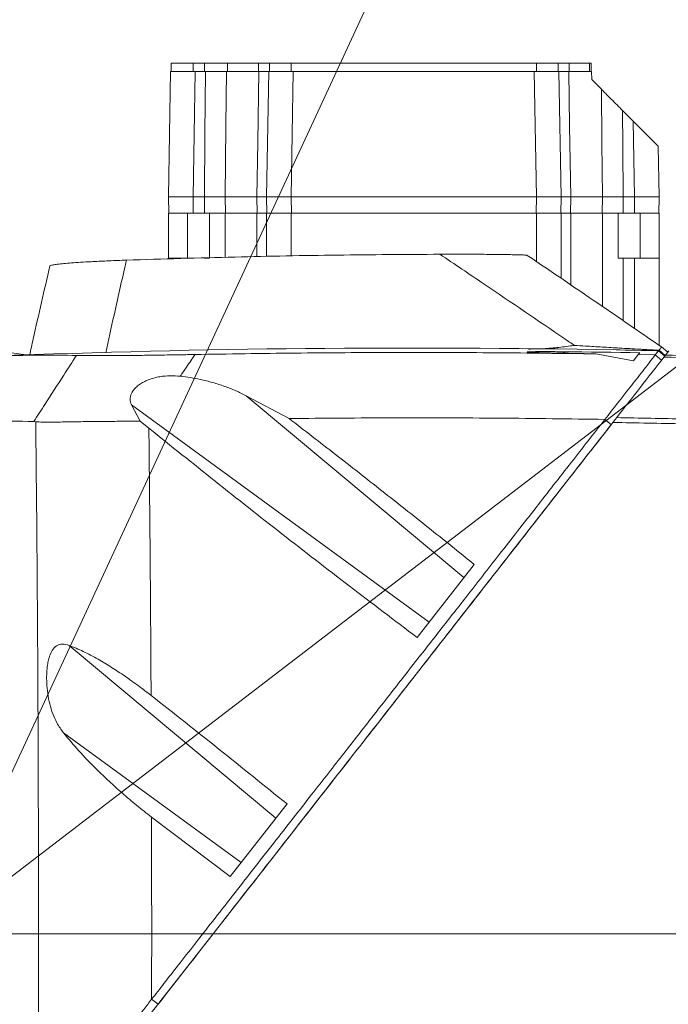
# Model space of a CAD drawing. Header units: millimetres. Extents: x 0 to 16820, y 0 to 11880.
# Tile 21 of 99: x 2817 to 3055, y 6304 to 6666. Entities that reach past the tile are written whole.
import ezdxf

# ---------------------------------------------------------------- set-up
doc = ezdxf.new("R2010")
doc.units = ezdxf.units.MM
doc.header["$LTSCALE"] = 20
doc.linetypes.add('CENTERX2', pattern=[20.32, 12.7, -2.54, 2.54, -2.54])
doc.styles.add('SLDTEXTSTYLE0', font='TXT', dxfattribs={"width": 0.605})
doc.dimstyles.new('SLDDIMSTYLE0', dxfattribs={"dimtxt": 140, "dimasz": 100, "dimexe": 0, "dimexo": 0.0625, "dimgap": 35, "dimtad": 1, "dimtoh": 1, "dimdec": 1, "dimrnd": 1e-09, "dimzin": 12, "dimdsep": 46, "dimtxsty": 'SLDTEXTSTYLE0', "dimsah": 1, "dimcen": 0, "dimadec": 0, "dimazin": 0, "dimtfac": 1, "dimtofl": 0, "dimtmove": 0, "dimatfit": 3, "dimfxl": 0, "dimfrac": 2, "dimtolj": 1, "dimtzin": 12, "dimarcsym": 0})
doc.dimstyles.new('SLDDIMSTYLE1', dxfattribs={"dimtxt": 140, "dimasz": 100, "dimexe": 0, "dimexo": 0.0625, "dimgap": 35, "dimtad": 1, "dimtoh": 1, "dimdec": 4, "dimlfac": 20, "dimzin": 12, "dimdsep": 46, "dimtxsty": 'SLDTEXTSTYLE0', "dimsah": 1, "dimcen": 0.09, "dimadec": 1, "dimazin": 0, "dimtfac": 1, "dimtofl": 0, "dimtmove": 0, "dimatfit": 3, "dimfxl": 0, "dimfrac": 2, "dimtolj": 1, "dimtzin": 12, "dimarcsym": 0})

# ---------------------------------------------------------------- blocks, each defined once
blk = doc.blocks.new('*D2')
at = {"color": 7, "linetype": 'Continuous', "lineweight": 0}
for q in [(3840.42, 7139.1), (2786.51, 6330.23)]:
    blk.add_line((3256.93, 6691.28), q, dxfattribs=at)
blk.add_solid([(3256.93, 6691.28), (3345.4, 6740.26), (3327.13, 6764.06)], dxfattribs=at)
at = {"color": 7, "linetype": 'Continuous', "lineweight": 0, "char_height": 140, "attachment_point": 1, "rotation": 37.5059, "style": 'SLDTEXTSTYLE0'}
for s, insert in [('593', (3451.28, 7067.26)), ('R', (3341.19, 6982.76))]:
    blk.add_mtext(s, dxfattribs=dict(at, insert=insert))
blk = doc.blocks.new('*D3')
at = {"color": 7, "linetype": 'Continuous', "lineweight": 0}
blk.add_line((3648.92, 8191.11), (2786.51, 6330.23), dxfattribs=at)
blk.add_solid([(3648.92, 8191.11), (3593.26, 8106.69), (3620.48, 8094.07)], dxfattribs=at)
at = {"color": 7, "linetype": 'Continuous', "lineweight": 0, "char_height": 140, "attachment_point": 1, "rotation": 65.1352, "style": 'SLDTEXTSTYLE0'}
for s, insert in [('2051', (3222.47, 7699.55)), ('R', (3164.12, 7573.63))]:
    blk.add_mtext(s, dxfattribs=dict(at, insert=insert))
blk = doc.blocks.new('*D4')
at = {"color": 7, "linetype": 'Continuous', "lineweight": 0}
for p, q in [((1293.27, 6330.23), (473.82, 6330.23)), ((4279.76, 6330.23), (5099.21, 6330.23))]:
    blk.add_line(p, q, dxfattribs=at)
blk.add_arc((2786.51, 6330.23), 2282.69, 0, 180, dxfattribs=at)
for points in [[(503.82, 6330.23), (521, 6429.88), (491.01, 6430.54)], [(5069.21, 6330.23), (5082.02, 6430.54), (5052.02, 6429.88)]]:
    blk.add_solid(points, dxfattribs=at)
at = {"color": 7, "linetype": 'Continuous', "lineweight": 0, "char_height": 140, "attachment_point": 1, "style": 'SLDTEXTSTYLE0'}
for s, insert in [('180°', (2643.72, 8793.4)), ('+', (2531.48, 8793.4))]:
    blk.add_mtext(s, dxfattribs=dict(at, insert=insert))
blk = doc.blocks.new('*D5')
at = {"color": 7, "linetype": 'Continuous', "lineweight": 0}
for p, q in [((1293.27, 6330.23), (473.82, 6330.23)), ((4279.76, 6330.23), (5099.21, 6330.23))]:
    blk.add_line(p, q, dxfattribs=at)
blk.add_arc((2786.51, 6330.23), 2282.69, 180, 0, dxfattribs=at)
for points in [[(503.82, 6330.23), (491.01, 6229.93), (521, 6230.59)], [(5069.21, 6330.23), (5052.02, 6230.59), (5082.02, 6229.93)]]:
    blk.add_solid(points, dxfattribs=at)
at = {"color": 7, "linetype": 'Continuous', "lineweight": 0, "char_height": 140, "attachment_point": 1, "style": 'SLDTEXTSTYLE0'}
for s, insert in [('180°', (2619.58, 4228.01)), ('-', (2555.62, 4228.01))]:
    blk.add_mtext(s, dxfattribs=dict(at, insert=insert))

msp = doc.modelspace()

# ---------------------------------------------------------------- linework, layer by layer
at = {"color": 7, "linetype": 'Continuous', "lineweight": 0}
for p, q in [((2872.5138564, 6649.7342175), (2872.5138564, 6646.7342175)), ((2872.5138564, 6649.7342175), (2880.5138564, 6649.7342175)), ((2880.5138564, 6649.7342175), (2884.6763655, 6649.7342175)), ((2884.6763655, 6649.7342175), (2893.1284895, 6649.7342175)), ((2893.1284895, 6649.7342175), (2904.5538564, 6649.7342175)), ((2904.5538564, 6649.7342175), (2908.5138564, 6649.7342175)), ((2908.5138564, 6649.7342175), (2908.5138564, 6646.7342175)), ((2908.5138564, 6649.7342175), (2916.5138564, 6649.7342175)), ((2916.5138564, 6649.7342175), (3006.5138564, 6649.7342175)), ((3006.5138564, 6649.7342175), (3014.5138564, 6649.7342175)), ((3014.5138564, 6649.7342175), (3014.5138564, 6646.7342175)), ((3014.5138564, 6649.7342175), (3018.4738564, 6649.7342175)), ((3018.4738564, 6649.7342175), (3025.9621323, 6649.7342175)), ((3025.9621323, 6649.7342175), (3026.5138564, 6649.7342175)), ((3026.5138564, 6649.7342175), (3026.5138564, 6646.7342175)), ((2871.5138564, 6600.7342175), (2872.3167894, 6646.7342175)), ((2872.3167894, 6646.7342175), (2872.7829771, 6646.7342175)), ((2872.7829771, 6646.7342175), (2878.4563081, 6646.7342175)), ((2878.4563081, 6646.7342175), (2881.3154186, 6646.7342175)), ((2881.3154186, 6646.7342175), (2885.0541993, 6646.7342175)), ((2885.0622773, 6646.7342175), (2892.7826213, 6646.7342175)), ((2892.7609983, 6646.7342175), (2904.6881468, 6646.7342175)), ((2904.6881468, 6646.7342175), (2908.3167894, 6646.7342175)), ((2907.5138564, 6600.7342175), (2908.3167894, 6646.7342175)), ((2908.3167894, 6646.7342175), (2908.7829771, 6646.7342175)), ((2908.7829771, 6646.7342175), (2914.4563081, 6646.7342175)), ((2914.4563081, 6646.7342175), (2917.3154186, 6646.7342175)), ((2917.3154186, 6646.7342175), (3005.7122941, 6646.7342175)), ((3005.7122941, 6646.7342175), (3008.5714047, 6646.7342175)), ((3008.5714047, 6646.7342175), (3014.2447357, 6646.7342175)), ((3014.2447357, 6646.7342175), (3014.7109234, 6646.7342175)), ((3014.7109234, 6646.7342175), (3018.3395659, 6646.7342175)), ((3014.7109234, 6646.7342175), (3015.5138564, 6600.7342175)), ((3018.3395659, 6646.7342175), (3026.7109234, 6646.7342175)), ((3026.7632886, 6643.7342175), (3026.7109234, 6646.7342175)), ((3030.3240756, 6640.1734305), (3026.7632886, 6643.7342175)), ((3042.031161, 6628.4663451), (3038.0911765, 6632.4063297)), ((3042.031161, 6628.4663451), (3051.1896524, 6619.3078538)), ((3051.1896524, 6619.3078538), (3051.5138564, 6600.7342175)), ((2880.5124856, 6600.7342175), (2871.5138564, 6600.7342175)), ((2871.6185868, 6594.7342175), (2871.5138564, 6600.7342175)), ((2880.5124856, 6600.7342175), (2884.6770791, 6600.7342175)), ((2892.3597036, 6600.7342175), (2903.9143499, 6600.7342175)), ((2907.6185868, 6594.7342175), (2907.5138564, 6600.7342175)), ((2916.5124856, 6600.7342175), (2907.5138564, 6600.7342175)), ((2916.5124856, 6600.7342175), (3006.5152271, 6600.7342175)), ((3015.5138564, 6600.7342175), (3006.5152271, 6600.7342175)), ((3015.5138564, 6600.7342175), (3015.409126, 6594.7342175)), ((3019.1133629, 6600.7342175), (3030.6680092, 6600.7342175)), ((3038.3506337, 6600.7342175), (3042.5152271, 6600.7342175)), ((3051.5138564, 6600.7342175), (3042.5152271, 6600.7342175)), ((3051.5138564, 6600.7342175), (3051.409126, 6594.7342175)), ((2871.5138564, 6578.2342175), (2871.5138564, 6594.7342175)), ((2871.6185868, 6594.7342175), (2871.5138564, 6594.7342175)), ((2880.617216, 6594.7342175), (2871.6185868, 6594.7342175)), ((2880.617216, 6594.7342175), (2884.7261637, 6594.7342175)), ((2886.5138564, 6594.7342175), (2886.5138564, 6578.2342175)), ((2892.3601146, 6594.7342175), (2886.5138564, 6594.7342175)), ((2903.9138564, 6594.7342175), (2892.3601146, 6594.7342175)), ((2907.5138564, 6594.7342175), (2903.9138564, 6594.7342175)), ((2907.5138564, 6594.7342175), (2907.5138564, 6578.8486717)), ((2916.5138564, 6594.7342175), (2907.5138564, 6594.7342175)), ((3006.5138564, 6594.7342175), (2916.5138564, 6594.7342175)), ((3015.5138564, 6594.7342175), (3006.5138564, 6594.7342175)), ((3015.5138564, 6594.7342175), (3015.5138564, 6570.8300438)), ((3019.1138564, 6594.7342175), (3015.5138564, 6594.7342175)), ((3030.6675981, 6594.7342175), (3019.1138564, 6594.7342175)), ((3036.5138564, 6594.7342175), (3030.6675981, 6594.7342175)), ((3036.5138564, 6578.2342175), (3036.5138564, 6594.7342175)), ((3038.3015491, 6594.7342175), (3042.4104967, 6594.7342175)), ((3051.409126, 6594.7342175), (3042.4104967, 6594.7342175)), ((3051.5138564, 6594.7342175), (3051.409126, 6594.7342175)), ((3051.5138564, 6594.7342175), (3051.5138564, 6578.2342175)), ((2871.5138564, 6578.2342175), (2871.5138564, 6577.9204406)), ((2871.5138564, 6578.2342175), (2880.5138564, 6578.2342175)), ((2886.5138564, 6578.2342175), (2884.6763655, 6578.2342175)), ((3038.3513472, 6578.2342175), (3036.5138564, 6578.2342175)), ((3042.5138564, 6578.2342175), (3038.3513472, 6578.2342175)), ((3051.5138564, 6578.2342175), (3042.5138564, 6578.2342175)), ((3051.5138564, 6578.2342175), (3051.5138564, 6546.2025139)), ((3045.0534292, 6544.3617649), (3045.0531286, 6544.3613802)), ((3051.2928838, 6544.2265564), (3050.0860161, 6542.6818361)), ((3051.4614406, 6544.4422992), (3051.1981386, 6544.105288)), ((3053.5924179, 6542.2970181), (3051.2928838, 6544.2265564)), ((3054.6890503, 6543.7006435), (3052.3757193, 6545.6417594)), ((3053.8548999, 6542.6329797), (3055.0329695, 6544.14084)), ((3028.3029472, 6543.07424), (3042.1000284, 6540.5815842)), ((3042.1000284, 6540.5815842), (3043.8377721, 6542.8057948)), ((3044.3826383, 6543.5031917), (3043.8376526, 6542.8056418)), ((3043.8377534, 6542.8056399), (3050.0860766, 6542.6817859)), ((3052.3865111, 6540.7535278), (3050.086015, 6542.6818348)), ((3053.4394047, 6542.1011701), (3053.5924179, 6542.2970181)), ((2915.7290758, 6519.3636094), (2899.9884738, 6527.732301)), ((2857.9721775, 6524.3640439), (2861.1872813, 6518.4372119)), ((3033.9501298, 6517.1560358), (3031.6156648, 6519.0408633)), ((2822.8180121, 6518.195687), (2822.1092092, 6518.2461167)), ((2861.1872813, 6518.4372119), (2864.3256224, 6515.8449294)), ((2983.6877439, 6465.8172694), (2962.7280278, 6438.9900562)), ((2894.1678164, 6351.2369873), (2914.9980918, 6377.8985241)), ((2894.1678164, 6351.2369873), (2865.3015447, 6373.0802033)), ((2865.3303307, 6301.3325349), (2887.9107999, 6330.2342175))]:
    msp.add_line(p, q, dxfattribs=at)
at = {"color": 8, "linetype": 'Continuous', "lineweight": 0}
for p, q in [((2880.5138564, 6649.7342175), (2880.5138564, 6646.7342175)), ((2884.6763655, 6649.7342175), (2884.6763655, 6646.7342175)), ((2893.1284895, 6649.7342175), (2893.1284895, 6646.7342175)), ((2904.5538564, 6649.7342175), (2904.5538564, 6646.7342175)), ((2916.5138564, 6649.7342175), (2916.5138564, 6646.7342175)), ((3006.5138564, 6649.7342175), (3006.5138564, 6646.7342175)), ((3018.4738564, 6649.7342175), (3018.4738564, 6646.7342175)), ((3025.9621323, 6649.7342175), (3025.9621323, 6646.7342175)), ((2881.3154186, 6646.7342175), (2880.5124856, 6600.7342175)), ((2917.3154186, 6646.7342175), (2916.5124856, 6600.7342175)), ((3006.5152271, 6600.7342175), (3005.7122941, 6646.7342175)), ((3042.5152271, 6600.7342175), (3042.031161, 6628.4663451)), ((2880.5124856, 6600.7342175), (2880.617216, 6594.7342175)), ((2892.3597036, 6600.7342175), (2892.4119298, 6594.7342175)), ((2904.0153065, 6594.7342175), (2903.9143499, 6600.7342175)), ((2916.5124856, 6600.7342175), (2916.617216, 6594.7342175)), ((3006.4104967, 6594.7342175), (3006.5152271, 6600.7342175)), ((3019.1133629, 6600.7342175), (3019.0124063, 6594.7342175)), ((3030.615783, 6594.7342175), (3030.6680092, 6600.7342175)), ((3042.4104967, 6594.7342175), (3042.5152271, 6600.7342175)), ((2878.5138564, 6594.7342175), (2878.5138564, 6578.2342175)), ((2892.3601146, 6594.7342175), (2892.3601146, 6578.5293111)), ((2903.9138564, 6578.7817972), (2903.9138564, 6594.7342175)), ((2916.5138564, 6594.7342175), (2916.5138564, 6579.0158578)), ((3006.5138564, 6594.7342175), (3006.5138564, 6576.9492967)), ((3019.1138564, 6594.7342175), (3019.1138564, 6568.3823427)), ((3030.6675982, 6560.5267574), (3030.6675981, 6594.7342175)), ((3044.5138564, 6578.2342175), (3044.5138564, 6594.7342175)), ((3038.3513472, 6578.2342175), (3038.3513472, 6555.2490771)), ((3042.5138564, 6578.2342175), (3042.5138564, 6552.3881938)), ((3053.7641032, 6542.5167652), (3051.4614406, 6544.4422992)), ((3016.1211155, 6543.8727822), (3016.8601134, 6543.3094963)), ((2899.9884738, 6527.732301), (2979.8977981, 6460.9663601)), ((2857.9721775, 6524.3640439), (2967.1700821, 6444.6756265)), ((2835.0580792, 6436.1132174), (2910.9437128, 6372.7091557)), ((2833.021277, 6403.9950132), (2898.2159969, 6356.4184221)), ((2887.9107999, 6330.2342175), (3137.5138564, 6330.2342175)), ((2867.7053526, 6304.3724243), (2865.3377538, 6306.2148438))]:
    msp.add_line(p, q, dxfattribs=at)
at = {"color": 7, "linetype": 'CENTERX2', "lineweight": 0}
msp.add_line((2786.5138564, 6330.2342175), (4279.7581291, 6330.2342175), dxfattribs=at)
at = {"color": 8, "linetype": 'Continuous', "lineweight": 0, "flags": 128}
for points in [[(2884.6770791, 6600.7342175), (2884.8657495, 6623.7759632), (2885.0541993, 6646.7342175)], [(2892.7609983, 6646.7342175), (2892.5863006, 6626.7378085), (2892.3597036, 6600.7342175)], [(2903.9143499, 6600.7342175), (2904.2507807, 6620.730629), (2904.6881468, 6646.7342175)], [(3018.3395659, 6646.7342175), (3018.6758813, 6626.7378085), (3019.1133629, 6600.7342175)], [(3030.6680092, 6600.7342175), (3030.4938174, 6620.730629), (3030.3240756, 6640.1734305)], [(3038.0911765, 6632.4063297), (3038.2006116, 6619.0605671), (3038.3506337, 6600.7342175)], [(2884.7261637, 6594.7342175), (2884.7019574, 6597.6926706), (2884.6770791, 6600.7342175)], [(3038.3506337, 6600.7342175), (3038.3257554, 6597.6926706), (3038.3015491, 6594.7342175)]]:
    msp.add_lwpolyline(points, dxfattribs=at)
at = {"color": 7, "linetype": 'Continuous', "lineweight": 0, "flags": 128}
for points in [[(3045.0531286, 6544.3613802), (3043.0594939, 6544.4026772), (3041.0658969, 6544.4429441), (3039.0723382, 6544.4821808), (3037.0788182, 6544.5203872), (3035.6808079, 6544.5465663)], [(3016.1211155, 6543.8727822), (3019.6532889, 6543.8379897), (3023.1856164, 6543.7999382), (3026.7180947, 6543.7586277), (3030.2507207, 6543.7140583), (3033.7834912, 6543.6662299), (3037.3164031, 6543.6151426), (3040.8494532, 6543.5607966), (3044.3826383, 6543.5031917)], [(3028.3062692, 6543.0741668), (3026.8754333, 6543.1054249), (3025.444616, 6543.1361567), (3024.0138174, 6543.1663623), (3022.5830378, 6543.1960416), (3021.1522774, 6543.2251947), (3019.7215364, 6543.2538215), (3018.290815, 6543.281922), (3016.8601134, 6543.3094963)]]:
    msp.add_lwpolyline(points, dxfattribs=at)
at = {"color": 7, "linetype": 'Continuous', "lineweight": 30}
for radius in [2051, 593]:
    msp.add_circle((2786.5138564, 6330.2342175), radius, dxfattribs=at)
at = {"color": 7, "linetype": 'Continuous', "lineweight": 0}
for centre, radius, start, end in [((2786.5138564, 6330.2342175), 215, 81.208168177, 104.578170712), ((2961.5138564, 2545.2342175), 4000, 88.9375757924, 92.1999509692), ((2961.5138564, 2545.2342175), 4000, 88.7139021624, 88.8032967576)]:
    msp.add_arc(centre, radius, start, end, dxfattribs=at)
for points, knots in [([(2885.0541993, 6646.7342175), (2886.1758475, 6646.7342175), (2888.4191458, 6646.7342175), (2891.0580493, 6646.7342175), (2892.2928948, 6646.7342175), (2892.7609983, 6646.7342175)], [0, 0, 0, 0, 0.38306655, 0.7661337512, 1, 1, 1, 1]), ([(2904.6881468, 6646.7342175), (2905.4812461, 6646.7342175), (2907.0674461, 6646.7342175), (2908.159599, 6646.7342175), (2908.2735812, 6646.7342175), (2908.3167894, 6646.7342175)], [0, 0, 0, 0, 0.3830665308, 0.766133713, 1, 1, 1, 1]), ([(3014.7109234, 6646.7342175), (3014.8230977, 6646.7342175), (3015.0474465, 6646.7342175), (3016.5259203, 6646.7342175), (3017.8410343, 6646.7342175), (3018.3395659, 6646.7342175)], [0, 0, 0, 0, 0.3830665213, 0.7661336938, 1, 1, 1, 1]), ([(3030.3240756, 6640.1734305), (3030.7280065, 6639.7694996), (3031.5464493, 6638.9510568), (3033.1186351, 6637.3788711), (3034.9943309, 6635.5031753), (3036.7371972, 6633.7603089), (3037.7782353, 6632.7192708), (3038.0911765, 6632.4063297)], [0, 0, 0, 0, 0.1818493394, 0.3684621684, 0.6240835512, 0.8869976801, 1, 1, 1, 1]), ([(2892.3597036, 6600.7342175), (2891.8989292, 6600.7342175), (2890.6692899, 6600.7342175), (2888.0421137, 6600.7342175), (2885.7987567, 6600.7342175), (2884.6770791, 6600.7342175)], [0, 0, 0, 0, 0.2305598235, 0.6152802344, 1, 1, 1, 1]), ([(2907.5138564, 6600.7342175), (2907.4721717, 6600.7342175), (2907.3609306, 6600.7342175), (2906.2846573, 6600.7342175), (2904.7044519, 6600.7342175), (2903.9143499, 6600.7342175)], [0, 0, 0, 0, 0.2305598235, 0.6152802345, 1, 1, 1, 1]), ([(3019.1133629, 6600.7342175), (3018.6252885, 6600.7342175), (3017.3227955, 6600.7342175), (3015.8502907, 6600.7342175), (3015.6260011, 6600.7342175), (3015.5138564, 6600.7342175)], [0, 0, 0, 0, 0.2305598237, 0.6152802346, 1, 1, 1, 1]), ([(3038.3506337, 6600.7342175), (3037.6807142, 6600.7342175), (3035.892943, 6600.7342175), (3033.0801221, 6600.7342175), (3031.4720464, 6600.7342175), (3030.6680092, 6600.7342175)], [0, 0, 0, 0, 0.2305598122, 0.6152802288, 1, 1, 1, 1]), ([(2892.4119298, 6594.7342175), (2891.6082803, 6594.7342175), (2890.0009798, 6594.7342175), (2887.1871201, 6594.7342175), (2885.3977132, 6594.7342175), (2884.7261637, 6594.7342175)], [0, 0, 0, 0, 0.3845045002, 0.7690096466, 1, 1, 1, 1]), ([(2907.6185868, 6594.7342175), (2907.5064382, 6594.7342175), (2907.2821409, 6594.7342175), (2905.8088622, 6594.7342175), (2904.5047347, 6594.7342175), (2904.0153065, 6594.7342175)], [0, 0, 0, 0, 0.3845045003, 0.7690096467, 1, 1, 1, 1]), ([(3019.0124063, 6594.7342175), (3018.221915, 6594.7342175), (3016.6409309, 6594.7342175), (3015.5626021, 6594.7342175), (3015.4510068, 6594.7342175), (3015.409126, 6594.7342175)], [0, 0, 0, 0, 0.3845045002, 0.7690096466, 1, 1, 1, 1]), ([(3038.3015491, 6594.7342175), (3037.1798754, 6594.7342175), (3034.9365261, 6594.7342175), (3032.3078288, 6594.7342175), (3031.077511, 6594.7342175), (3030.615783, 6594.7342175)], [0, 0, 0, 0, 0.3845045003, 0.7690096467, 1, 1, 1, 1]), ([(2828.0621553, 6575.3438072), (2828.0470034, 6575.3610324), (2827.9683854, 6575.4504086), (2828.528191, 6575.6260521), (2829.7855666, 6575.8678107), (2831.76798, 6576.1106159), (2834.3519206, 6576.3489967), (2837.4334233, 6576.5795483), (2841.4418715, 6576.8304273), (2846.5656825, 6577.0938893), (2851.7305159, 6577.3141824), (2855.0257441, 6577.4318951), (2856.095086, 6577.4700943)], [0, 0, 0, 0, 0.0269302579, 0.1397319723, 0.2529347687, 0.365637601, 0.4672495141, 0.569255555, 0.6707906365, 0.8035270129, 0.9362421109, 1, 1, 1, 1]), ([(2856.095086, 6577.4700943), (2869.3690963, 6577.8870973), (2895.1581561, 6578.6972605), (2933.4872293, 6579.4085042), (2958.5444588, 6579.5640624), (2971.0736794, 6579.6418453)], [0, 0, 0, 0, 0.34653177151, 0.67325008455, 1, 1, 1, 1]), ([(2971.0736794, 6579.6418453), (2973.4626428, 6579.646699), (2977.0720936, 6579.6540324), (2982.0471457, 6579.6428232), (2985.5952738, 6579.6268165), (2988.9037183, 6579.6035555), (2991.9298309, 6579.5744887), (2994.8997054, 6579.5364731), (2997.3558079, 6579.4943515), (2999.2654228, 6579.451422), (3000.6472409, 6579.4118898), (3001.7566027, 6579.3697718), (3002.5914993, 6579.32398), (3003.0830742, 6579.279903), (3003.1248297, 6579.2515549), (3003.142282, 6579.2397064)], [0, 0, 0, 0, 0.1872743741, 0.2829501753, 0.378571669, 0.4549231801, 0.5321698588, 0.6086549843, 0.6875459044, 0.738152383, 0.7901473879, 0.8407921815, 0.8929703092, 0.9552655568, 1, 1, 1, 1]), ([(3052.3769276, 6545.609327), (3045.293035, 6550.489378), (3028.894903, 6561.7859523), (3012.4716811, 6572.917999), (3003.1431905, 6579.2410697)], [0, 0, 0, 0, 0.4319938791, 1, 1, 1, 1]), ([(2828.0249895, 6575.3517229), (2825.9536816, 6566.4243135), (2823.4134357, 6555.475765), (2821.0174643, 6544.5224944), (2820.5751598, 6542.5004835)], [0, 0, 0, 0, 0.8153966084, 1, 1, 1, 1]), ([(3003.5725614, 6544.8513168), (3005.397248, 6544.8752523), (3009.0841439, 6544.9236154), (3014.6914787, 6545.4175245), (3018.4800885, 6545.9083889), (3020.3864736, 6546.1973929), (3020.4054922, 6546.2002761)], [0, 0, 0, 0, 0.3273776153, 0.6614874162, 0.9966228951, 1, 1, 1, 1]), ([(3052.382621, 6545.6178965), (3052.3807293, 6545.6086485), (3052.3765874, 6545.5883988), (3052.1656589, 6545.3096613), (3051.7415055, 6544.7872458), (3051.4614406, 6544.4422992)], [0, 0, 0, 0, 0.2221293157, 0.4863783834, 1, 1, 1, 1]), ([(2811.375801, 6542.3909483), (2815.8428464, 6542.4922674), (2824.6460957, 6542.691938), (2833.4352999, 6542.5738788), (2837.7645857, 6542.5157265)], [0, 0, 0, 0, 0.5074314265, 1, 1, 1, 1]), ([(2837.7646875, 6542.5157305), (2838.5591016, 6542.5023294), (2840.1496566, 6542.4754981), (2843.2045189, 6542.4511149), (2846.7853275, 6542.4413441), (2850.9798314, 6542.4509327), (2855.7150699, 6542.4803014), (2861.4096161, 6542.5346129), (2868.1315399, 6542.6221876), (2875.0055166, 6542.730773), (2879.425948, 6542.8113104), (2881.2487926, 6542.8445215)], [0, 0, 0, 0, 0.10495531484, 0.21013876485, 0.31496002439, 0.42085015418, 0.52716771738, 0.63298368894, 0.76877298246, 0.90464936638, 1, 1, 1, 1]), ([(2881.248775, 6542.8445115), (2893.4760564, 6543.0423309), (2917.9331695, 6543.438011), (2954.6700874, 6543.6302712), (2991.4725329, 6543.5544287), (3016.0106276, 6543.234488), (3028.3046246, 6543.0741923)], [0, 0, 0, 0, 0.2496114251, 0.4992749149, 0.7491283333, 1, 1, 1, 1]), ([(3016.8601134, 6543.3094963), (3015.6712208, 6543.3330613), (3013.2949756, 6543.3801608), (3010.3215146, 6543.4513702), (3007.9377335, 6543.5175769), (3005.8372662, 6543.586033), (3004.0458936, 6543.6626101), (3003.0220648, 6543.7434986), (3003.0533724, 6543.8080168), (3004.0693661, 6543.8617468), (3005.8810359, 6543.8934837), (3008.1570355, 6543.907251), (3010.5487082, 6543.907838), (3013.2120875, 6543.8974477), (3015.1511878, 6543.8810062), (3016.1211155, 6543.8727822)], [0, 0, 0, 0, 0.0976150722, 0.1951037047, 0.2570700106, 0.3189495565, 0.4095934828, 0.4794060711, 0.5495578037, 0.6131356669, 0.7035327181, 0.772116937, 0.8408362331, 0.9203871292, 1, 1, 1, 1]), ([(3050.086015, 6542.6818348), (3048.550255, 6540.7161516), (3045.4787349, 6536.7847852), (3039.3264603, 6528.9102327), (3034.6997575, 6522.9883233), (3031.6156642, 6519.0408638)], [0, 0, 0, 0, 0.2500456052, 0.5000912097, 1, 1, 1, 1]), ([(3053.2836193, 6541.9017739), (3050.3959069, 6538.2056706), (3044.6206462, 6530.813674), (3038.8221555, 6523.3919443), (3035.9229925, 6519.6811849)], [0, 0, 0, 0, 0.5000142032, 1, 1, 1, 1]), ([(3053.8548999, 6542.6329797), (3053.8298721, 6542.6009456), (3053.7799097, 6542.5369966), (3053.5396846, 6542.2295226), (3053.3504443, 6541.9873059), (3053.2836193, 6541.9017739)], [0, 0, 0, 0, 0.3936799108, 0.7858949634, 1, 1, 1, 1]), ([(2875.8591258, 6534.8862209), (2874.6330364, 6534.9726244), (2872.1517499, 6535.1474825), (2868.8846367, 6534.8429659), (2866.1664005, 6534.2568594), (2864.1547956, 6533.591434), (2862.3595547, 6532.767532), (2860.8381797, 6531.8414543), (2859.5250663, 6530.7722657), (2858.2425453, 6529.3219769), (2857.3873268, 6527.461274), (2857.4097463, 6525.6946712), (2857.826358, 6524.7090309), (2857.9721775, 6524.3640439)], [0, 0, 0, 0, 0.1318417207, 0.2668134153, 0.3452296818, 0.4252904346, 0.4916756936, 0.5598499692, 0.6263252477, 0.6952930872, 0.8139628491, 0.9348845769, 1, 1, 1, 1]), ([(2899.9884738, 6527.732301), (2898.7347383, 6528.3578797), (2896.217982, 6529.6136704), (2892.1014385, 6531.2159189), (2887.7543832, 6532.6070766), (2882.387512, 6533.9877664), (2878.3194368, 6534.5476261), (2875.8591258, 6534.8862209)], [0, 0, 0, 0, 0.176746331, 0.3548017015, 0.5366674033, 0.7197833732, 1, 1, 1, 1]), ([(3031.6156165, 6519.0408027), (3027.4981657, 6513.770798), (3019.0857598, 6503.0035973), (3006.164007, 6486.4646044), (2993.2608405, 6469.9486334), (2983.0213219, 6456.8430716), (2975.5941068, 6447.3370331), (2970.5401719, 6440.8683935), (2965.3451001, 6434.2189572), (2960.0089484, 6427.3887997), (2954.5317658, 6420.3781051), (2949.5652971, 6414.0210848), (2945.0613541, 6408.2566026), (2940.7091602, 6402.6867688), (2935.7293595, 6396.3135678), (2930.0432098, 6389.0358917), (2923.8348335, 6381.0891979), (2917.1044845, 6372.4739271), (2909.8751151, 6363.2199072), (2902.4568398, 6353.7249923), (2895.0064144, 6344.1877918), (2887.9098715, 6335.1038183), (2881.2662011, 6326.6002163), (2875.3289575, 6319.0015141), (2870.0975229, 6312.3066621), (2866.8461383, 6308.1453584), (2865.3377538, 6306.2148438)], [0, 0, 0, 0, 0.0748921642, 0.1530129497, 0.2343601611, 0.3084868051, 0.3380516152, 0.3684506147, 0.3996835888, 0.4317502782, 0.4646503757, 0.4983835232, 0.5212120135, 0.5457525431, 0.57673204, 0.6108396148, 0.6480743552, 0.6884350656, 0.7319202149, 0.7781210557, 0.8218710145, 0.8659557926, 0.90580942, 0.9414335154, 0.9728297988, 1, 1, 1, 1]), ([(2915.7287666, 6519.363942), (2921.4166832, 6514.9710746), (2932.7940385, 6506.1841642), (2949.8057197, 6492.847173), (2966.7805546, 6479.4058496), (2978.0515078, 6470.3472031), (2983.6877439, 6465.8172694)], [0, 0, 0, 0, 0.2498323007, 0.4997314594, 0.7498320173, 1, 1, 1, 1]), ([(3031.6154588, 6519.0407435), (3018.6811196, 6519.214164), (2992.8885967, 6519.5599839), (2954.2420238, 6519.6662854), (2928.5530583, 6519.4646177), (2915.7289171, 6519.3639436)], [0, 0, 0, 0, 0.33499933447, 0.66802623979, 1, 1, 1, 1]), ([(3035.9229925, 6519.6811849), (3035.7120166, 6519.411148), (3035.3009578, 6518.8850168), (3034.7943177, 6518.2365471), (3034.5477107, 6517.9209045)], [0, 0, 0, 0, 0.513250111, 1, 1, 1, 1]), ([(2822.1092136, 6518.2463018), (2816.5939482, 6518.3819981), (2805.5342348, 6518.6541089), (2794.4511743, 6518.4161746), (2788.8950219, 6518.2968935)], [0, 0, 0, 0, 0.4986806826, 1, 1, 1, 1]), ([(2861.1872813, 6518.4372119), (2859.0963661, 6518.4038741), (2854.8750833, 6518.3365697), (2848.3475873, 6518.2981273), (2841.7021356, 6518.2370387), (2835.3240268, 6518.1361786), (2830.6926434, 6518.0440616), (2827.5132977, 6518.0161706), (2825.0062134, 6518.0291298), (2823.6362579, 6518.1334054), (2822.8180121, 6518.195687)], [0, 0, 0, 0, 0.1244257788, 0.2511992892, 0.4049579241, 0.5630309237, 0.7193020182, 0.7994699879, 0.8802276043, 1, 1, 1, 1]), ([(2962.7280278, 6438.9900562), (2954.4156474, 6445.285769), (2937.7856601, 6457.8811531), (2913.0882857, 6477.0209996), (2888.5589514, 6496.3252989), (2872.4051245, 6509.3369958), (2864.3256224, 6515.8449294)], [0, 0, 0, 0, 0.2496042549, 0.4993654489, 0.7496024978, 1, 1, 1, 1]), ([(2867.7053526, 6304.3724243), (2874.733717, 6313.3683205), (2888.7953597, 6331.3664024), (2909.9097822, 6358.3916308), (2931.0283124, 6385.4221168), (2951.9409047, 6412.1890143), (2972.6383752, 6438.6805685), (2993.1195555, 6464.8952839), (3013.5705917, 6491.0714165), (3027.1569496, 6508.4611617), (3033.9501298, 6517.1560358)], [0, 0, 0, 0, 0.1265886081, 0.2532657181, 0.3798543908, 0.5065317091, 0.6297344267, 0.7529370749, 0.8764685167, 1, 1, 1, 1]), ([(2887.9107999, 6330.2342175), (2894.0069935, 6338.0369895), (2906.1993806, 6353.6425334), (2924.5072672, 6377.0755596), (2942.8205733, 6400.5155225), (2961.1697683, 6424.0014211), (2979.5322716, 6447.5043535), (2997.9096869, 6471.0263724), (3016.2589548, 6494.5123644), (3028.451459, 6510.1180581), (3034.5477107, 6517.9209045)], [0, 0, 0, 0, 0.12433709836, 0.24867419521, 0.3732732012, 0.49787220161, 0.62326946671, 0.74866672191, 0.87433336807, 1, 1, 1, 1]), ([(2835.0580792, 6436.1132174), (2834.2515579, 6436.3497982), (2833.0434435, 6436.7041802), (2831.4849673, 6436.4810385), (2830.1276567, 6435.8650891), (2828.8198648, 6434.4272734), (2827.9026866, 6432.3300514), (2827.3603412, 6430.2637508), (2826.9939797, 6428.0032546), (2826.8020991, 6425.3460356), (2826.831187, 6422.0244356), (2827.174259, 6418.3693338), (2827.9107232, 6414.5412017), (2829.0280878, 6410.9416192), (2830.6255587, 6407.3193899), (2832.1619777, 6405.1874049), (2833.021277, 6403.9950132)], [0, 0, 0, 0, 0.0780297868, 0.116883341, 0.1572510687, 0.2244330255, 0.2839088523, 0.3285770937, 0.3745065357, 0.4395880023, 0.5064712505, 0.5972808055, 0.6906641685, 0.7840032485, 0.8791958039, 1, 1, 1, 1]), ([(2865.1327669, 6417.7272435), (2863.5579472, 6418.9423286), (2860.396059, 6421.3819496), (2855.5426038, 6424.8326792), (2850.6137635, 6428.0952873), (2845.470571, 6431.182894), (2840.1686187, 6434.0191241), (2836.7745111, 6435.4098927), (2835.0580792, 6436.1132174)], [0, 0, 0, 0, 0.1542482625, 0.3096962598, 0.4695361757, 0.6312233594, 0.8135062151, 1, 1, 1, 1]), ([(2865.1327669, 6417.7272435), (2873.4729821, 6411.1526999), (2890.1585412, 6397.9995696), (2906.7165451, 6384.6002455), (2914.9980918, 6377.8985241)], [0, 0, 0, 0, 0.4998463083, 1, 1, 1, 1]), ([(2833.021277, 6403.9950132), (2834.8518721, 6401.8032031), (2838.5406679, 6397.3865301), (2844.3023581, 6391.4045187), (2849.7071864, 6386.2017534), (2854.6014137, 6381.7907164), (2859.7883809, 6377.3811862), (2863.4585796, 6374.5179551), (2865.3015447, 6373.0802033)], [0, 0, 0, 0, 0.21328917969, 0.42979478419, 0.56970712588, 0.71057186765, 0.85466564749, 1, 1, 1, 1]), ([(2865.3377538, 6306.2148438), (2864.3683013, 6304.9744287), (2862.5652745, 6302.6674548), (2860.0752949, 6299.4805574), (2857.6689131, 6296.3986195), (2855.2739164, 6293.3344307), (2852.8229774, 6290.1971672), (2851.2670755, 6288.2053613), (2850.5191503, 6287.2478962)], [0, 0, 0, 0, 0.1937681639, 0.3603778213, 0.4998559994, 0.6789752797, 0.845682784, 1, 1, 1, 1])]:
    msp.add_open_spline(points, degree=3, knots=knots, dxfattribs=at)
at = {"color": 8, "linetype": 'Continuous', "lineweight": 0}
for points, knots in [([(2856.095086, 6577.4700943), (2855.9396854, 6576.7898158), (2854.4024557, 6570.0604704), (2851.8417339, 6558.7258576), (2849.4923439, 6548.0699653), (2848.4769593, 6543.4645871)], [0, 0, 0, 0, 0.06002304, 0.5937506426, 1, 1, 1, 1]), ([(3020.4054922, 6546.2002761), (3019.2521083, 6546.9877505), (3008.2091521, 6554.5273435), (2991.7689236, 6565.6979075), (2976.4701213, 6576.0058577), (2971.0736794, 6579.6418453)], [0, 0, 0, 0, 0.0701894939, 0.672022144, 1, 1, 1, 1]), ([(3020.4054922, 6546.2002761), (3021.7562107, 6546.1185872), (3025.1064009, 6545.9159741), (3030.6284139, 6545.5836289), (3036.071653, 6545.2607499), (3040.6762439, 6544.9948252), (3043.8793858, 6544.8156061), (3046.5283938, 6544.674135), (3049.077256, 6544.5439564), (3050.5521095, 6544.4810714), (3051.4614406, 6544.4422992)], [0, 0, 0, 0, 0.1305451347, 0.323791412, 0.5196330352, 0.631544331, 0.7453809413, 0.8149453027, 0.8859032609, 1, 1, 1, 1]), ([(2822.1092307, 6518.2461501), (2823.4569798, 6520.336077), (2827.1218495, 6526.0191154), (2832.3408367, 6534.1096775), (2836.2084514, 6540.1038353), (2837.7646645, 6542.5157061)], [0, 0, 0, 0, 0.25794570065, 0.70141942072, 1, 1, 1, 1]), ([(2881.2487888, 6542.8444283), (2880.2041073, 6541.3021683), (2878.4080494, 6538.6506536), (2876.6109415, 6535.9965562), (2875.8591258, 6534.8862209)], [0, 0, 0, 0, 0.5816524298, 1, 1, 1, 1]), ([(3137.5138564, 6539.2787011), (3123.4459454, 6539.8210872), (3095.4254324, 6540.9014138), (3067.2922995, 6541.5692366), (3053.2836193, 6541.9017739)], [0, 0, 0, 0, 0.5020575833, 1, 1, 1, 1]), ([(3053.8548999, 6542.6329797), (3067.6260237, 6542.3045024), (3095.5683112, 6541.6380058), (3123.399193, 6540.5641777), (3137.5138564, 6540.0195769)], [0, 0, 0, 0, 0.4928416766, 1, 1, 1, 1]), ([(3035.9229925, 6519.6811849), (3044.2965055, 6519.5237), (3061.045971, 6519.2086843), (3086.3542239, 6518.5459952), (3111.8541303, 6517.7512725), (3128.9597381, 6517.085676), (3137.5138564, 6516.7528267)], [0, 0, 0, 0, 0.2467020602, 0.4934759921, 0.7466990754, 1, 1, 1, 1]), ([(2823.7525326, 6274.5412667), (2823.7760318, 6283.3586903), (2823.8230422, 6300.9980491), (2823.8441598, 6327.4955), (2823.8294186, 6354.0150507), (2823.7694232, 6383.2052772), (2823.6500331, 6415.0402931), (2823.4499506, 6449.4999125), (2823.1832835, 6483.9174306), (2822.9398049, 6506.7662481), (2822.8180121, 6518.195687)], [0, 0, 0, 0, 0.1082821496, 0.2166197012, 0.325124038, 0.4336841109, 0.5749532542, 0.71634562, 0.8581103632, 1, 1, 1, 1]), ([(2864.3256224, 6515.8449294), (2864.4152871, 6507.7136791), (2864.5946553, 6491.4476631), (2864.8119672, 6466.9445258), (2864.9963478, 6442.3730305), (2865.0872873, 6425.9436917), (2865.1327669, 6417.7272435)], [0, 0, 0, 0, 0.2497296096, 0.4995671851, 0.7497294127, 1, 1, 1, 1]), ([(3137.5138564, 6514.9692672), (3128.9669129, 6515.3018359), (3111.8704004, 6515.9670753), (3086.1491185, 6516.7688149), (3060.3755504, 6517.442086), (3043.1578734, 6517.761282), (3034.5477107, 6517.9209045)], [0, 0, 0, 0, 0.24971654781, 0.49950980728, 0.7497164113, 1, 1, 1, 1]), ([(2865.3015447, 6373.0802033), (2865.3236327, 6361.9422484), (2865.3678263, 6339.657523), (2865.3477806, 6317.3653431), (2865.3377538, 6306.2148438)], [0, 0, 0, 0, 0.499802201, 1, 1, 1, 1])]:
    msp.add_open_spline(points, degree=3, knots=knots, dxfattribs=at)

# ---------------------------------------------------------------- dimensions: what is measured, and where the dimension line sits
at = {"color": 7, "linetype": 'Continuous', "lineweight": 0}
for base, line1, line2, text, picture, middle in [((2786.5138564, 8612.9287632), ((4279.7581291, 6330.2342175), (2786.5138564, 6330.2342175)), ((1293.2695837, 6330.2342175), (2786.5138564, 6330.2342175)), '+<>', '*D4', (2786.5138564, 8612.9287632)), ((2786.5138564, 4047.5396719), ((1293.2695837, 6330.2342175), (2786.5138564, 6330.2342175)), ((4279.7581291, 6330.2342175), (2786.5138564, 6330.2342175)), '-<>', '*D5', (2786.5138564, 4047.5396719))]:
    dim = msp.add_angular_dim_2l(base=base, line1=line1, line2=line2, text=text, dimstyle='SLDDIMSTYLE1', dxfattribs=at)
    dim.commit()
    dim.dimension.update_dxf_attribs({"geometry": picture, "text_midpoint": middle, "dimtype": 162})
for mpoint, picture, middle in [((3648.9156289, 8191.1114791), '*D3', (3448.2779633, 7758.1783831)), ((3256.9349804, 6691.2784891), '*D2', (3637.2216116, 6983.1453391))]:
    dim = msp.add_radius_dim(center=(2786.5138564, 6330.2342175), mpoint=mpoint, dimstyle='SLDDIMSTYLE0', dxfattribs=at)
    dim.commit()
    dim.dimension.update_dxf_attribs({"geometry": picture, "text_midpoint": middle, "dimtype": 164})

doc.saveas('drawing.dxf')
